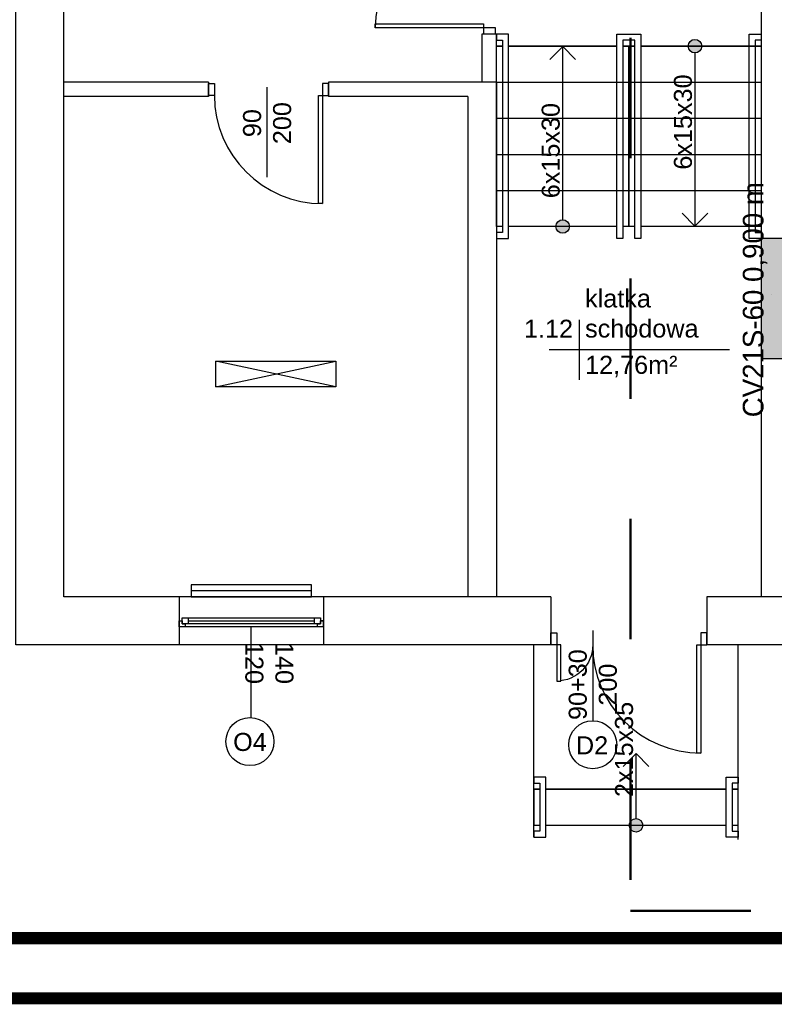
# Model space of a CAD drawing. Header units: millimetres. Extents: x 3698380 to 4312681, y 939872 to 1104488.
# Tile 57 of 93: x 4071183 to 4077460, y 1038441 to 1046630. Entities that reach past the tile are written whole.
import ezdxf
from ezdxf.enums import TextEntityAlignment as Align

# ---------------------------------------------------------------- set-up
doc = ezdxf.new("R2010")
doc.units = ezdxf.units.MM
doc.header["$LTSCALE"] = 10
doc.set_wipeout_variables(frame=1)
doc.linetypes.add('1', pattern=[2, 1, -1])
doc.linetypes.add('ACAD_ISO03W100', pattern=[30, 12, -18])
for name, color, linetype in [('__INST_opisy', 3, 'Continuous'), ('_wytyczne ele', 6, 'Continuous'), ('A_kreskowanie', 8, 'Continuous'), ('A_sc_istn', 252, 'Continuous'), ('A_sc_proj', 2, 'Continuous'), ('A_wymiary', 1, 'Continuous')]:
    doc.layers.add(name, color=color, linetype=linetype)
doc.layers.add('HVAC_zakres_opracowania', color=1, linetype='1', lineweight=50)
doc.layers.add('SAN_Grzejniki CO na rzucie', color=7, linetype='Continuous', lineweight=13)
doc.styles.add('Grzejniki CO na rzucie', font='txt')
doc.styles.get("Standard").update_dxf_attribs({"font": 'arial.ttf'})
doc.linetypes.add('TRACKS', pattern='A,0.15,[130,ltypeshp.shx,S=0.25,R=0,X=0,Y=0],0.15', length=0.3)

# ---------------------------------------------------------------- blocks, each defined once
blk = doc.blocks.new('*U196')
blk.add_arc((0, 0), 900, 0, 90)
blk.add_wipeout([(0, 900), (35, 900), (35, 0), (0, 0)])
blk.add_wipeout([(0, 900), (35, 900), (35, 0), (0, 0)])
blk.add_wipeout([(0, 900), (35, 900), (35, 0), (0, 0)])
for points in [[(35, 900), (35, 0), (0, 0), (0, 900)], [(-50, -100), (0, -100), (0, 0), (-50, 0)]]:
    blk.add_lwpolyline(points, close=True)
blk = doc.blocks.new('*U192')
blk.add_arc((0, 0), 300, 0, 90)
blk.add_wipeout([(0, 300), (35, 300), (35, 0), (0, 0)])
blk.add_wipeout([(0, 300), (35, 300), (35, 0), (0, 0)])
blk.add_wipeout([(0, 300), (35, 300), (35, 0), (0, 0)])
for points in [[(35, 300), (35, 0), (0, 0), (0, 300)], [(-50, -100), (0, -100), (0, 0), (-50, 0)]]:
    blk.add_lwpolyline(points, close=True)
blk = doc.blocks.new('*U338')
at = {"color": 252}
blk.add_lwpolyline([(75, 0), (0, 0)], dxfattribs=at)
for tag, p in [('S', (30, 5)), ('H', (30, -20))]:
    blk.add_attdef(tag, text='', height=15, dxfattribs=at).set_placement(p, align=Align.CENTER)
blk = doc.blocks.new('*U460')
at = {"color": 252}
for p, q in [((-32.5, 20), (-37.5, 20)), ((-35, 15), (-35, 17.5)), ((-35, 17.5), (-32.5, 17.5)), ((-30, 17.5), (-35, 17.5)), ((-35, 17.5), (-35, 12.5)), ((-32.5, 17.5), (-32.5, 20)), ((77.5, 20), (-32.5, 20)), ((-30, 12.5), (-30, 17.5)), ((75, 17.5), (-30, 17.5)), ((80, 17.5), (75, 17.5)), ((75, 17.5), (75, 12.5)), ((82.5, 20), (77.5, 20)), ((77.5, 20), (77.5, 17.5)), ((77.5, 17.5), (80, 17.5)), ((80, 17.5), (80, 15)), ((80, 12.5), (80, 17.5)), ((-37.5, 15), (-35, 15)), ((-35, 12.5), (-30, 12.5)), ((-30, 15), (75, 15)), ((-30, 12.5), (75, 12.5)), ((-30, 12.5), (75, 12.5)), ((75, 12.5), (80, 12.5)), ((80, 15), (82.5, 15))]:
    blk.add_line(p, q, dxfattribs=at)
for points in [[(-37.5, 20), (-37.5, 15), (-35, 15)], [(82.5, 20), (82.5, 15), (80, 15)]]:
    blk.add_lwpolyline(points, dxfattribs=at)
blk = doc.blocks.new('*U203')
blk.add_lwpolyline([(90, 105), (240, 105), (240, -5), (90, -5)], close=True)
blk.add_wipeout([(80, 215), (85, 215), (85, 210), (245, 210), (245, 215), (250, 215), (250, 205), (80, 205)])
for points in [[(80, 215), (85, 215), (85, 210), (245, 210), (245, 215), (250, 215), (250, 205), (80, 205)], [(90, 215), (90, -5), (90, -5), (90, 215)], [(90, 215), (240, 215), (240, 105), (90, 105)]]:
    blk.add_lwpolyline(points, close=True)
for points in [[(250, 115), (250, 110), (85, 110), (85, 100), (250, 100), (250, 95), (80, 95), (80, 115)], [(80, -5), (85, -5), (85, 0), (245, 0), (245, -5), (250, -5), (250, 5), (80, 5)]]:
    blk.add_wipeout(points)
for points in [[(250, 110), (85, 110), (85, 100), (250, 100), (250, 95), (80, 95), (80, 115), (250, 115)], [(80, -5), (85, -5), (85, 0), (245, 0), (245, -5), (250, -5), (250, 5), (80, 5)]]:
    blk.add_lwpolyline(points, close=True)
blk = doc.blocks.new('*U211')
for points in [[(90, 135), (90, -35), (90, -35), (90, 135)], [(90, 135), (120, 135), (120, -35), (90, -35)]]:
    blk.add_lwpolyline(points, close=True)
for points in [[(80, 135), (85, 135), (85, 130), (125, 130), (125, 135), (130, 135), (130, 125), (80, 125)], [(80, -35), (85, -35), (85, -30), (125, -30), (125, -35), (130, -35), (130, -25), (80, -25)]]:
    blk.add_wipeout(points)
for points in [[(80, 135), (85, 135), (85, 130), (125, 130), (125, 135), (130, 135), (130, 125), (80, 125)], [(80, -35), (85, -35), (85, -30), (125, -30), (125, -35), (130, -35), (130, -25), (80, -25)]]:
    blk.add_lwpolyline(points, close=True)
blk = doc.blocks.new('*U210')
h = blk.add_hatch(color=256)
h.dxf.hatch_style = 1
h.paths.add_polyline_path([(5.61, 0, 1), (-5.61, 0, 1)])
at = {"linetype": 'ACAD_ISO03W100', "lineweight": 15}
for q in [(-49, 10.61), (-49, -10.61)]:
    blk.add_line((-59.61, 0), q, dxfattribs=at)
blk.add_line((-5.61, 0), (-59.61, 0))
at = {"ltscale": 100}
blk.add_circle((0, 0), 5.61, dxfattribs=at)
blk.add_attdef('OPIS_SCHODÓW', text='', height=15, rotation=180).set_placement((-63.11, -10), align=Align.MIDDLE_CENTER)
blk = doc.blocks.new('*U213')
h = blk.add_hatch(color=256)
h.dxf.hatch_style = 1
h.paths.add_polyline_path([(5.61, 0, 1), (-5.61, 0, 1)])
at = {"linetype": 'ACAD_ISO03W100', "lineweight": 15}
for q in [(-139, 10.61), (-139, -10.61)]:
    blk.add_line((-149.61, 0), q, dxfattribs=at)
blk.add_line((-5.61, 0), (-149.61, 0))
at = {"ltscale": 100}
blk.add_circle((0, 0), 5.61, dxfattribs=at)
blk.add_attdef('OPIS_SCHODÓW', text='', height=15).set_placement((-63.11, 10), align=Align.MIDDLE_CENTER)
blk = doc.blocks.new('*U202')
h = blk.add_hatch(color=256)
h.dxf.hatch_style = 1
h.paths.add_polyline_path([(5.61, 0, 1), (-5.61, 0, 1)])
at = {"linetype": 'ACAD_ISO03W100', "lineweight": 15}
for q in [(-139, 10.61), (-139, -10.61)]:
    blk.add_line((-149.61, 0), q, dxfattribs=at)
blk.add_line((-5.61, 0), (-149.61, 0))
at = {"ltscale": 100}
blk.add_circle((0, 0), 5.61, dxfattribs=at)
blk.add_attdef('OPIS_SCHODÓW', text='', height=15, rotation=180).set_placement((-63.11, -10), align=Align.MIDDLE_CENTER)
blk = doc.blocks.new('*U469')
at = {"color": 252}
for points in [[(35, 900), (35, 0), (0, 0), (0, 900)], [(-50, -100), (0, -100), (0, 0), (-50, 0)], [(950, 0), (950, -100), (900, -100), (900, 0)]]:
    blk.add_lwpolyline(points, close=True, dxfattribs=at)
blk.add_arc((0, 0), 900, 0, 90, dxfattribs=at)
blk = doc.blocks.new('*U259')
at = {"color": 252}
blk.add_lwpolyline([(75, 0), (0, 0)], dxfattribs=at)
for tag, p in [('H', (30, 20)), ('S', (30, -5))]:
    blk.add_attdef(tag, text='', height=15, rotation=180, dxfattribs=at).set_placement(p, align=Align.CENTER)
blk = doc.blocks.new('d')
at = {"layer": 'A_kreskowanie', "ltscale": 2}
h = blk.add_hatch(color=252, dxfattribs=at)
h.dxf.hatch_style = 1
h.paths.add_polyline_path([(3731432.76, 791007.02), (3731312.76, 791007.02), (3731312.76, 789647.02), (3731432.76, 789647.02)])
h.paths.add_polyline_path([(3732874.74, 789327.02), (3732874.74, 789347.02), (3731432.76, 789347.02), (3731432.76, 789227.02), (3732874.74, 789227.02)])
h.paths.add_polyline_path([(3732754.74, 789227.02), (3732634.74, 789227.02), (3732634.74, 789127.02), (3732754.74, 789127.02)])
h.paths.add_polyline_path([(3734281.53, 789347.02), (3733874.74, 789347.02), (3733874.74, 789227.02), (3734281.53, 789227.02)])
h.paths.add_polyline_path([(3734161.53, 791007.02), (3734041.53, 791007.02), (3734041.53, 790927.02), (3734041.53, 790357.02), (3734041.53, 789347.02), (3734161.53, 789347.02)])
h.paths.add_polyline_path([(3736381.9, 791007.02), (3736261.9, 791007.02), (3736261.9, 789347.02), (3735463.65, 789347.02), (3735314.74, 789347.02), (3735314.74, 789227.02), (3736381.9, 789227.02)])
h.paths.add_polyline_path([(3735583.65, 789227.02), (3735463.65, 789227.02), (3735463.65, 787727.02), (3735583.65, 787727.02)])
h.paths.add_polyline_path([(3732754.74, 788122.56), (3732634.74, 788122.56), (3732634.74, 787727.02), (3732754.74, 787727.02)])
h.paths.add_polyline_path([(3731432.76, 789527.02), (3731312.76, 789527.02), (3731312.76, 787727.02), (3731432.76, 787727.02)])
h.paths.add_polyline_path([(3730049.12, 787727.02), (3729235.08, 787727.02), (3729235.08, 787627.02), (3729285.08, 787627.02), (3729285.08, 787527.02, 0.0278424), (3729290.65, 787427.02), (3730049.12, 787427.02)])
h.paths.add_polyline_path([(3729285.08, 787527.02), (3729235.08, 787527.02), (3729235.08, 787427.02), (3729290.65, 787427.02, -0.0278424)], flags=17)
h.paths.add_polyline_path([(3729285.08, 787627.02), (3729235.08, 787627.02), (3729235.08, 787527.02), (3729285.08, 787527.02)], flags=17)
h.paths.add_polyline_path([(3729114.74, 784607.02), (3728714.74, 784607.02), (3728714.74, 783607.02), (3729114.74, 783607.02)])
h.paths.add_polyline_path([(3729220.66, 783607.02), (3729114.74, 783607.02), (3729114.74, 783487.02), (3729220.66, 783487.02)])
h.paths.add_polyline_path([(3729309.74, 783607.02), (3729220.66, 783607.02), (3729220.66, 783487.02), (3729309.74, 783487.02)])
h.paths.add_polyline_path([(3732204.74, 783607.02), (3730709.74, 783607.02), (3730709.74, 783487.02), (3732204.74, 783487.02)])
h.paths.add_polyline_path([(3732324.74, 783707.02), (3732204.74, 783707.02), (3732204.74, 781627.02), (3732324.74, 781627.02)])
h.paths.add_polyline_path([(3735344.74, 786027.02), (3735224.74, 786027.02), (3732324.74, 786027.02), (3732324.74, 785907.02), (3735224.74, 785907.02), (3735224.74, 781627.02), (3735344.74, 781627.02)])
h.paths.add_polyline_path([(3744114.74, 791127.02), (3735314.74, 791127.02), (3735314.74, 791007.02), (3744114.74, 791007.02)])
h.paths.add_polyline_path([(3740100.05, 791007.02), (3739980.05, 791007.02), (3739980.05, 787727.02), (3740100.05, 787727.02)])
h.paths.add_polyline_path([(3742214.74, 791007.02), (3742094.74, 791007.02), (3742094.74, 787727.02), (3742214.74, 787727.02)])
h.paths.add_polyline_path([(3727024.74, 793327.02), (3726904.74, 793327.02), (3726904.74, 789127.02), (3727024.74, 789127.02)])
at = {"layer": 'A_sc_istn', "color": 252}
for points in [[(3728714.74, 791427.02), (3728714.74, 784607.02)], [(3726964.74, 781227.02), (3722514.74, 781227.02), (3722514.74, 787407.02)], [(3726964.74, 781627.02), (3722914.74, 781627.02), (3722914.74, 787407.02)], [(3726394.74, 785907.02), (3726394.74, 786308.9)], [(3726514.74, 785907.02), (3726514.74, 786308.9)], [(3724117.62, 785907.02), (3722914.74, 785907.02)], [(3724117.62, 785907.02), (3724117.62, 785787.02)], [(3726514.74, 785907.02), (3725117.62, 785907.02)], [(3725117.62, 785907.02), (3725117.62, 785787.02)], [(3726514.74, 785907.02), (3726514.74, 781627.02)], [(3724117.62, 785787.02), (3722914.74, 785787.02)], [(3726274.74, 785787.02), (3725117.62, 785787.02)], [(3726274.74, 785787.02), (3726274.74, 781627.02)], [(3727201.06, 783931.67), (3727201.06, 783431.67)], [(3728451.06, 783681.67), (3726951.06, 783681.67)], [(3724178.91, 783375), (3725178.91, 783587.13)], [(3725178.91, 783375), (3724178.91, 783587.13)], [(3728714.74, 783607.02), (3728714.74, 781627.02)], [(3729114.74, 783607.02), (3728714.74, 783607.02)], [(3723874.74, 781627.02), (3723874.74, 781227.02)], [(3723874.74, 781627.02), (3723874.74, 781227.02)], [(3725074.74, 781627.02), (3725074.74, 781227.02)], [(3725074.74, 781627.02), (3725074.74, 781227.02)], [(3726964.74, 781627.02), (3726964.74, 781227.02)], [(3729309.74, 781627.02), (3728264.74, 781627.02)], [(3728264.74, 781627.02), (3728264.74, 781227.02)], [(3729309.74, 781227.02), (3728264.74, 781227.02)]]:
    blk.add_lwpolyline(points, dxfattribs=at)
for points in [[(3724178.91, 783587.13), (3725178.91, 783587.13), (3725178.91, 783375), (3724178.91, 783375)], [(3724974.74, 781726.99), (3723974.74, 781726.99), (3723974.74, 781626.99), (3724974.74, 781626.99)]]:
    blk.add_lwpolyline(points, close=True, dxfattribs=at)
at = {"layer": 'A_sc_istn', "color": 252, "linetype": 'TRACKS', "ltscale": 20}
blk.add_lwpolyline([(3724974.74, 781676.99), (3723974.74, 781676.99)], dxfattribs=at)
at = {"layer": 'A_sc_istn', "color": 252}
blk.add_circle((3724463.11, 780423.23), 200, dxfattribs=at)
at = {"layer": 'A_sc_istn', "color": 252, "rotation": 180}
blk.add_blockref('*U469', (3725067.62, 785797.02), dxfattribs=at)
at = {"layer": 'A_sc_istn', "color": 252, "linetype": 'ACAD_ISO03W100', "xscale": 10, "yscale": 10, "zscale": 10, "rotation": 270}
blk.add_blockref('*U259', (3724605.62, 785866.69), dxfattribs=at).add_auto_attribs({'S': '90', 'H': '200'})
at = {"layer": 'A_sc_istn', "color": 252, "xscale": -10, "yscale": 10, "zscale": 10}
for name, p, rotation in [('*U460', (3724249.74, 781576.96), 180), ('*U211', (3728174.74, 780927.02), 90)]:
    blk.add_blockref(name, p, dxfattribs=dict(at, rotation=rotation))
at = {"layer": 'A_sc_istn', "color": 252, "linetype": 'ACAD_ISO03W100'}
ref = blk.add_blockref('*U338', (3724474.74, 781376.96), dxfattribs=dict(at, xscale=-10, yscale=10, zscale=10, rotation=90))
ref.add_attrib('S', '120', dxfattribs={"layer": '0', "color": 252, "height": 150, "rotation": 270}).set_placement((3724424.74, 781076.96), align=Align.CENTER)
ref.add_attrib('H', '140', dxfattribs={"layer": '0', "color": 252, "height": 150, "rotation": 270}).set_placement((3724674.74, 781076.96), align=Align.CENTER)
at = {"layer": 'A_sc_istn', "color": 252, "char_height": 300}
for s, insert, attachment_point in [('{\\H0.5x;klatka schodowa}', (3727251.06, 783781.67), 7), ('{\\H0.5x;1.12}', (3727151.06, 783781.67), 9), ('{\\H0.5x;12,76m²}', (3727251.06, 783631.67), 1), ('{\\H0.5x;O4}', (3724323.4, 780343.26), 7)]:
    blk.add_mtext_dynamic_manual_height_columns(s, width=232.5953, gutter_width=12.5, heights=[0], dxfattribs=dict(at, insert=insert, attachment_point=attachment_point))
at = {"layer": 'A_sc_istn', "color": 252}
for points in [[(3726824.74, 779627.02), (3726824.74, 781227.02)], [(3728524.74, 779608.51), (3728524.74, 781227.02)]]:
    blk.add_lwpolyline(points, dxfattribs=at)
at = {"layer": 'A_sc_istn', "color": 252, "xscale": 10, "yscale": 10, "zscale": 10, "rotation": 270}
blk.add_blockref('*U203', (3726564.74, 787107.02), dxfattribs=at)
at = {"layer": 'A_sc_istn', "color": 252, "rotation": 180}
blk.add_blockref('*U196', (3728214.74, 781227.02), dxfattribs=at)
at = {"layer": 'A_sc_istn', "color": 252}
for points in [[(3726394.74, 786308.9), (3726514.74, 786308.9)], [(3726514.74, 785907.02), (3727614.74, 785907.02)], [(3727614.74, 785907.02), (3728714.74, 785907.02)], [(3726514.74, 785607.02), (3727614.74, 785607.02)], [(3727614.74, 785607.02), (3728714.74, 785607.02)], [(3726514.74, 785307.02), (3727614.74, 785307.02)], [(3727614.74, 785307.02), (3728714.74, 785307.02)], [(3726514.74, 785007.02), (3727614.74, 785007.02)], [(3727614.74, 785007.02), (3728714.74, 785007.02)], [(3729114.74, 784607.02), (3728714.74, 784607.02)]]:
    blk.add_lwpolyline(points, dxfattribs=at)
blk.add_circle((3727314.74, 780397.02), 200, dxfattribs=at)
at = {"layer": 'A_sc_proj', "color": 252, "ltscale": 2}
blk.add_line((3728714.74, 784607.02), (3728714.74, 783607.02), dxfattribs=at)
at = {"layer": 'A_sc_istn', "color": 252, "rotation": 90.00000000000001}
blk.add_blockref('*U469', (3726404.74, 786358.9), dxfattribs=at)
at = {"layer": 'A_sc_istn', "color": 252, "xscale": 10, "yscale": 10, "zscale": 10}
for name, p, rotation, values in [('*U202', (3727064.74, 784707.02), 270, {'OPIS_SCHODÓW': '6x15x30'}), ('*U213', (3728164.74, 786207.02), 89.99999999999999, {'OPIS_SCHODÓW': '6x15x30'}), ('*U210', (3727674.74, 779727.02), 270, {'OPIS_SCHODÓW': '2x15x35'})]:
    blk.add_blockref(name, p, dxfattribs=dict(at, rotation=rotation)).add_auto_attribs(values)
at = {"layer": 'A_sc_istn', "color": 252, "xscale": -1, "rotation": 180}
blk.add_blockref('*U192', (3727014.74, 781227.02), dxfattribs=at)
at = {"layer": 'A_sc_istn', "color": 252, "insert": (3727175.03, 780317.06), "char_height": 300, "attachment_point": 7}
blk.add_mtext_dynamic_manual_height_columns('{\\H0.5x;D2}', width=232.5953, gutter_width=12.5, heights=[0], dxfattribs=at)
at = {"layer": 'A_sc_istn', "color": 252, "xscale": 10, "yscale": 10, "zscale": 10, "rotation": 90}
blk.add_blockref('*U338', (3727314.74, 780597.02), dxfattribs=at).add_auto_attribs({'S': '90+30', 'H': '200'})
blk = doc.blocks.new('A$C77EF4F1D')
at = {"layer": 'HVAC_zakres_opracowania', "color": 2, "ltscale": 100}
for p, q in [((-1085.3, -5052.3), (-1085.3, -14310.6)), ((-1085.3, -14310.6), (16739.2, -14310.6))]:
    blk.add_line(p, q, dxfattribs=at)

msp = doc.modelspace()

# ---------------------------------------------------------------- block references
at = {"layer": 'A_wymiary'}
msp.add_blockref('d', (348634.7, 260202.7), dxfattribs=at)

# ---------------------------------------------------------------- next in the draw order: linework, layer by layer
at = {"layer": '__INST_opisy', "ltscale": 2, "const_width": 100}
msp.add_lwpolyline([(4067008.5, 1068191), (4109008.5, 1068191), (4109008.5, 1038491), (4067008.5, 1038491), (4067008.5, 1068191)], dxfattribs=at)
msp.add_lwpolyline([(4067508.5, 1067691), (4108508.5, 1067691), (4108508.5, 1038991), (4067508.5, 1038991)], close=True, dxfattribs=at)
at = {"layer": 'SAN_Grzejniki CO na rzucie', "true_color": 0x000000}
msp.add_line((4077433.8, 1044342.2), (4077433.8, 1044342.2), dxfattribs=at)

# ---------------------------------------------------------------- next in the draw order: block references
at = {"layer": '_wytyczne ele', "color": 2, "ltscale": 2}
msp.add_blockref('A$C77EF4F1D', (4077349.5, 1053529.8), dxfattribs=at)

# ---------------------------------------------------------------- next in the draw order: texts
at = {"layer": 'SAN_Grzejniki CO na rzucie', "true_color": 0x000000, "style": 'Grzejniki CO na rzucie'}
msp.add_text('CV21S-60 0,900 m', height=172, rotation=90, dxfattribs=at).set_placement((4077369.8, 1043323.2))

doc.saveas('drawing.dxf')
